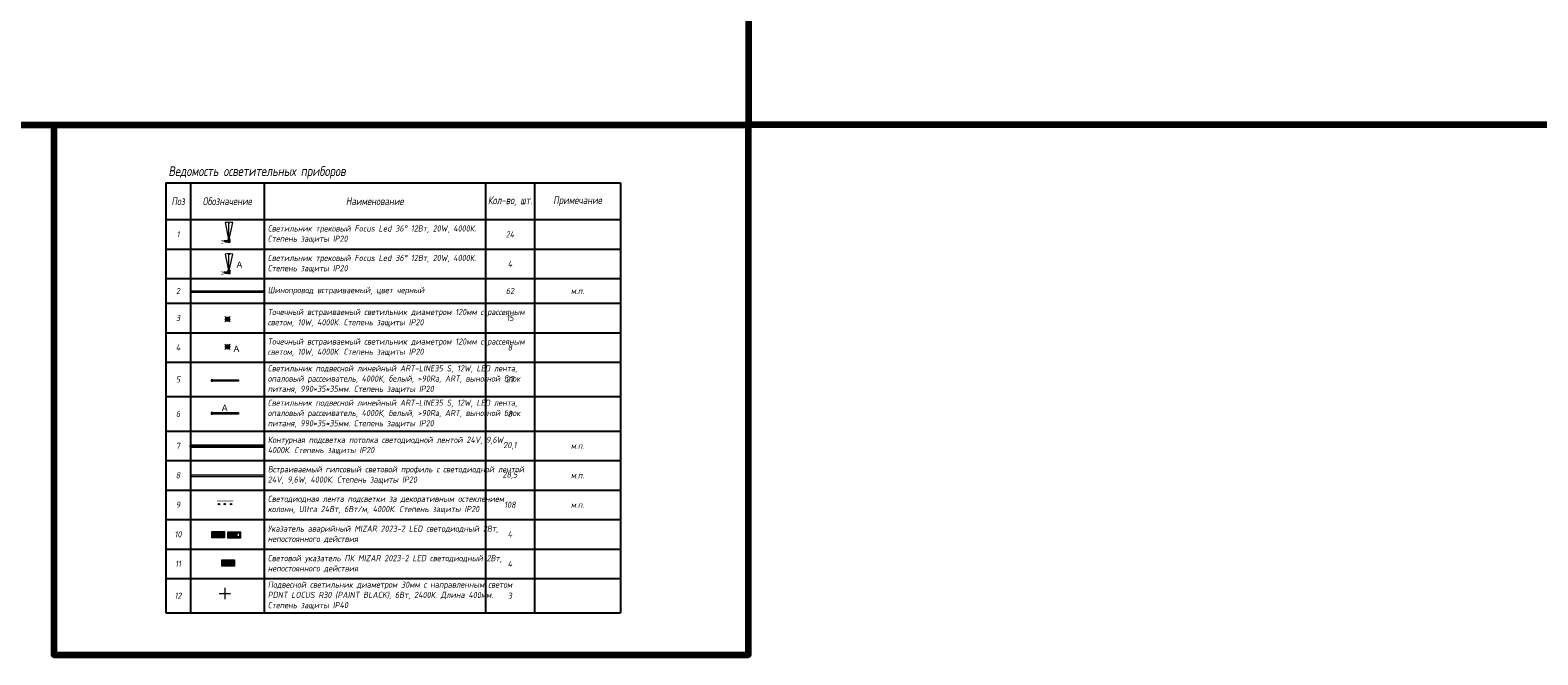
# Model space of a CAD drawing. Header units: millimetres. Extents: x -57162 to 485422, y -209335 to -9481.
# Tile 165 of 256: x 77870 to 139201, y -83934 to -58519. Entities that reach past the tile are written whole.
import ezdxf
from ezdxf.enums import TextEntityAlignment as Align

# ---------------------------------------------------------------- set-up
doc = ezdxf.new("R2010")
doc.units = ezdxf.units.MM
doc.linetypes.add('Wipeout_Contour', pattern=[1, 0, -1])
doc.layers.get('Defpoints').update_dxf_attribs({"color": 31})
for name, color, linetype, lineweight in [('09 Светильники', 7, 'Continuous', 13), ('dim_light', 12, 'Continuous', 9), ('light_pot', 52, 'Continuous', 15)]:
    doc.layers.add(name, color=color, linetype=linetype, lineweight=lineweight)
doc.layers.add('wall_new', color=7, linetype='Continuous', lineweight=30, true_color=0x003d7a)
doc.layers.add('Аварийные светильники', color=1, linetype='Continuous')
doc.styles.add('fl_iso paper', font='isocpeur.ttf', dxfattribs={"width": 0.8, "oblique": 10})
doc.styles.get("Standard").update_dxf_attribs({"font": 'arial.ttf'})
doc.styles.add('Титульник', font='arial.ttf')

# ---------------------------------------------------------------- blocks, each defined once
blk = doc.blocks.new('*T1056')
at = {"color": 0, "linetype": 'ByBlock', "lineweight": -2, "transparency": 16777216}
for p, q in [((0, 0), (18500, 0)), ((0, 0), (0, -17500)), ((1000, 0), (1000, -17500)), ((4000, 0), (4000, -17500)), ((13000, 0), (13000, -17500)), ((15000, 0), (15000, -17500)), ((18500, 0), (18500, -17500)), ((0, -1500), (18500, -1500)), ((0, -2700), (18500, -2700)), ((0, -3900), (18500, -3900)), ((0, -4900), (18500, -4900)), ((0, -6100), (18500, -6100)), ((0, -7300), (18500, -7300)), ((0, -8700), (18500, -8700)), ((0, -10100), (18500, -10100)), ((0, -11300), (18500, -11300)), ((0, -12500), (18500, -12500)), ((0, -13700), (18500, -13700)), ((0, -14900), (18500, -14900)), ((0, -16100), (18500, -16100)), ((0, -17500), (18500, -17500))]:
    blk.add_line(p, q, dxfattribs=at)
at = {"transparency": 16777216, "style": 'fl_iso paper'}
for s, insert, char_height, width, attachment_point in [('{\\C7;Поз}', (500, -750), 320, 700, 5), ('{\\C7;Обозначение }', (2500, -750), 320, 2700, 5), ('{\\C7;Наименование}', (8500, -750), 320, 8700, 5), ('Кол-во, шт.', (14000, -750), 320, 1700, 5), ('Примечание', (16750, -750), 320, 3200, 5), ('Светильник трековый Focus Led 36%%D 12Вт, 20W, 4000К. \\PСтепень защиты IP20', (4150, -2100), 250, 8700, 4), ('1', (500, -2100), 250, 700, 5), ('24', (14000, -2100), 250, 1700, 5), ('Светильник трековый Focus Led 36%%D 12Вт, 20W, 4000К. \\PСтепень защиты IP20', (4150, -3300), 250, 8700, 4), ('4', (14000, -3300), 250, 1700, 5), ('2', (500, -4400), 250, 700, 5), ('Шинопровод встраиваемый, цвет черный', (4150, -4400), 250, 8700, 4), ('62', (14000, -4400), 250, 1700, 5), ('Точечный встраиваемый светильник диаметром 120мм с рассеяным светом, 10W, 4000К. Степень защиты IP20', (4150, -5500), 250, 8700, 4), ('м.п.', (16750, -4400), 250, 3200, 5), ('3', (500, -5500), 250, 700, 5), ('15', (14000, -5500), 250, 1700, 5), ('Точечный встраиваемый светильник диаметром 120мм с рассеяным светом, 10W, 4000К. Степень защиты IP20', (4150, -6700), 250, 8700, 4), ('4', (500, -6700), 250, 700, 5), ('8', (14000, -6700), 250, 1700, 5), ('Светильник подвесной линейный ART-LINE35 S, 12W, LED лента, опаловый рассеиватель, 4000К, белый, >90Ra, ART, выносной блок питаня, 990*35*35мм. Степень защиты IP20', (4150, -8000), 250, 8700, 4), ('5', (500, -8000), 250, 700, 5), ('27', (14000, -8000), 250, 1700, 5), ('Светильник подвесной линейный ART-LINE35 S, 12W, LED лента, опаловый рассеиватель, 4000К, белый, >90Ra, ART, выносной блок питаня, 990*35*35мм. Степень защиты IP20', (4150, -9400), 250, 8700, 4), ('6', (500, -9400), 250, 700, 5), ('8', (14000, -9400), 250, 1700, 5), ('Контурная подсветка потолка светодиодной лентой 24V, 9,6W, 4000К. Степень защиты IP20', (4150, -10700), 250, 8700, 4), ('7', (500, -10700), 250, 700, 5), ('{\\A1;20,1', (14000, -10700), 250, 1700, 5), ('м.п.', (16750, -10700), 250, 3200, 5), ('Встраиваемый гипсовый световой профиль с светодиодной лентой 24V, 9,6W, 4000К. Степень защиты IP20', (4150, -11900), 250, 8700, 4), ('8', (500, -11900), 250, 700, 5), ('{\\A1;28,5', (14000, -11900), 250, 1700, 5), ('м.п.', (16750, -11900), 250, 3200, 5), ('Светодиодная лента подсветки за декоративным остеклением колонн, Ultra 24Вт, 6Вт/м, 4000К. Степень защиты IP20', (4150, -13100), 250, 8700, 4), ('9', (500, -13100), 250, 700, 5), ('108', (14000, -13100), 250, 1700, 5), ('м.п.', (16750, -13100), 250, 3200, 5), ('Указатель аварийный MIZAR 2023-2 LED светодиодный 2Вт, непостоянного действия', (4150, -14300), 250, 8700, 4), ('10', (500, -14300), 250, 700, 5), ('4', (14000, -14300), 250, 1700, 5), ('Световой указатель ПК MIZAR 2023-2 LED светодиодный 2Вт, непостоянного действия', (4150, -15500), 250, 8700, 4), ('11', (500, -15500), 250, 700, 5), ('4', (14000, -15500), 250, 1700, 5), ('Подвесной светильник диаметром 30мм с направленным светом PDNT LOCUS R30 (PAINT BLACK), 6Вт, 2400К. Длина 400мм. Степень защиты IP40', (4150, -16800), 250, 8700, 4), ('12', (500, -16800), 250, 700, 5), ('3', (14000, -16800), 250, 1700, 5)]:
    blk.add_mtext(s, dxfattribs=dict(at, insert=insert, char_height=char_height, width=width, attachment_point=attachment_point))
blk = doc.blocks.new('*U10')
at = {"layer": '09 Светильники', "true_color": 0xffbf00, "transparency": 33554687}
h = blk.add_hatch(color=40, dxfattribs=at)
h.dxf.hatch_style = 1
edge = h.paths.add_edge_path()
edge.add_arc((0, 0), 58.5, 0, 360)
for points in [[(71, 71), (-71, -71)], [(-71, 71), (71, -71)]]:
    blk.add_lwpolyline(points)
at = {"layer": '09 Светильники', "transparency": 33554687}
blk.add_circle((0, 0), 58.5, dxfattribs=at)
blk = doc.blocks.new('*U1051')
at = {"layer": 'light_pot', "xscale": 1.5, "yscale": 1.5, "zscale": 1.5, "rotation": 180}
blk.add_blockref('*U10', (0, 57), dxfattribs=at)
blk = doc.blocks.new('*U1052')
at = {"layer": 'light_pot', "color": 0, "linetype": 'ByBlock', "lineweight": -2, "transparency": 16777216}
blk.add_blockref('*U1051', (0, 0), dxfattribs=at)
blk = doc.blocks.new('*U405')
at = {"layer": 'light_pot', "linetype": 'Continuous', "lineweight": 18, "true_color": 0x333300}
blk.add_hatch(color=48, dxfattribs=at).paths.add_polyline_path([(770, -93), (723, -81), (723, -106)])
at = {"layer": 'light_pot', "color": 48, "linetype": 'Continuous', "lineweight": 18, "true_color": 0x333300}
for p, q in [((20, -93), (723, -93)), ((770, -93), (723, -81)), ((723, -106), (723, -81)), ((770, -93), (723, -106))]:
    blk.add_line(p, q, dxfattribs=at)
at = {"layer": 'light_pot', "color": 48, "linetype": 'Wipeout_Contour', "lineweight": 0, "ltscale": 27.581187, "true_color": 0x333300}
blk.add_lwpolyline([(-75, 124), (-75, 223), (-85, 223), (-85, 124), (-75, 124)], dxfattribs=at)
at = {"layer": 'light_pot', "color": 48, "linetype": 'Wipeout_Contour', "lineweight": 0, "ltscale": 54.880114, "true_color": 0x333300}
blk.add_lwpolyline([(40, 126), (40, 171), (-20, 172), (-20, 175), (40, 176), (40, 221), (-75, 223), (-75, 124), (40, 126)], dxfattribs=at)
at = {"layer": 'light_pot', "color": 48, "linetype": 'Wipeout_Contour', "lineweight": 0, "ltscale": 27.795682, "true_color": 0x333300}
blk.add_lwpolyline([(25, 171), (25, 176), (-20, 175), (-20, 172), (25, 171)], dxfattribs=at)
at = {"layer": 'light_pot', "color": 48, "linetype": 'Wipeout_Contour', "lineweight": 0, "ltscale": 149.796586, "true_color": 0x333300}
blk.add_lwpolyline([(-16, 98), (-20, 98), (-20, 0), (20, 0), (20, 98), (16, 98), (15, 95), (13, 93), (12, 91), (10, 90), (8, 88), (5, 87), (3, 87), (0, 87), (-3, 87), (-5, 87), (-8, 88), (-10, 90), (-12, 91), (-13, 93), (-15, 95), (-16, 98)], dxfattribs=at)
at = {"layer": 'light_pot', "color": 48, "linetype": 'Continuous', "lineweight": 18, "true_color": 0x333300, "flags": 128}
for points in [[(-16, -18), (-20, -18), (-20, 80), (20, 80), (20, -18), (16, -18), (15, -15), (13, -13), (12, -11), (10, -10), (8, -8), (5, -7), (3, -7), (0, -7), (-3, -7), (-5, -7), (-8, -8), (-10, -10), (-12, -11), (-13, -13), (-15, -15)], [(18, 75), (18, 5), (-18, 5), (-18, 75)], [(18, 75), (18, 5), (-18, 5), (-18, 75)], [(-40, -46), (-40, -91), (20, -92), (20, -95), (-40, -96), (-40, -141), (75, -143), (75, -44)], [(-40, -46), (-40, -91), (20, -92), (20, -95), (-40, -96), (-40, -141), (75, -143), (75, -44)], [(-10, -91), (-40, -46), (-40, -91)], [(-10, -91), (-40, -91), (-40, -46)], [(-40, -96), (-40, -141), (-10, -96)], [(-40, -96), (-10, -96), (-40, -141)], [(-25, -91), (-25, -96), (20, -95), (20, -92)], [(-25, -91), (-25, -96), (20, -95), (20, -92)], [(17, -24), (17, -25), (17, -27), (16, -29), (16, -30), (15, -32), (14, -33), (13, -34), (12, -36), (11, -37), (9, -38), (8, -39), (7, -39), (5, -40), (3, -40), (2, -41), (0, -41), (-2, -41), (-3, -40), (-5, -40), (-7, -39), (-8, -39), (-9, -38), (-11, -37), (-12, -36), (-13, -34), (-14, -33), (-15, -32), (-16, -30), (-16, -29), (-17, -27), (-17, -25), (-17, -24), (-17, -22), (-17, -20), (-16, -19), (-16, -17), (-15, -16), (-14, -14), (-13, -13), (-12, -12), (-11, -11), (-9, -10), (-8, -9), (-7, -8), (-5, -7), (-3, -7), (-2, -7), (0, -7), (2, -7), (3, -7), (5, -7), (7, -8), (8, -9), (9, -10), (11, -11), (12, -12), (13, -13), (14, -14), (15, -16), (16, -17), (16, -19), (17, -20), (17, -22)], [(17, -24), (17, -25), (17, -27), (16, -29), (16, -30), (15, -32), (14, -33), (13, -34), (12, -36), (11, -37), (9, -38), (8, -39), (7, -39), (5, -40), (3, -40), (2, -41), (0, -41), (-2, -41), (-3, -40), (-5, -40), (-7, -39), (-8, -39), (-9, -38), (-11, -37), (-12, -36), (-13, -34), (-14, -33), (-15, -32), (-16, -30), (-16, -29), (-17, -27), (-17, -25), (-17, -24), (-17, -22), (-17, -20), (-16, -19), (-16, -17), (-15, -16), (-14, -14), (-13, -13), (-12, -12), (-11, -11), (-9, -10), (-8, -9), (-7, -8), (-5, -7), (-3, -7), (-2, -7), (0, -7), (2, -7), (3, -7), (5, -7), (7, -8), (8, -9), (9, -10), (11, -11), (12, -12), (13, -13), (14, -14), (15, -16), (16, -17), (16, -19), (17, -20), (17, -22)], [(-7, -39), (-7, -39), (-7, -45), (7, -45), (7, -39), (7, -39), (5, -40), (4, -40), (2, -41), (0, -41), (-2, -41), (-4, -40), (-5, -40)], [(76, -44), (76, -143), (85, -143), (85, -44)], [(76, -44), (85, -44), (85, -143), (76, -143)]]:
    blk.add_lwpolyline(points, close=True, dxfattribs=at)
for points in [[(-16, -18, -0.31502), (0, -7, -0.31502), (16, -18), (20, -18), (20, 80), (-20, 80), (-20, -18)], [(754, 63), (20, -93), (754, -249, 0.105104)], [(-7, -39, 0.214789), (7, -39), (7, -39), (7, -45), (-7, -45), (-7, -39)]]:
    blk.add_lwpolyline(points, format="xyb", close=True, dxfattribs=at)
at = {"layer": 'light_pot', "color": 48, "linetype": 'Wipeout_Contour', "lineweight": 0, "ltscale": 27.398732, "true_color": 0x333300}
blk.add_lwpolyline([(18, 5), (18, 75), (-18, 75), (-18, 5), (18, 5)], dxfattribs=at)
at = {"layer": 'light_pot', "color": 48, "linetype": 'Wipeout_Contour', "lineweight": 0, "ltscale": 440.919975, "true_color": 0x333300}
blk.add_lwpolyline([(17, 104), (17, 105), (17, 107), (16, 109), (16, 110), (15, 112), (14, 113), (13, 114), (12, 116), (11, 117), (9, 118), (8, 119), (7, 119), (5, 120), (3, 120), (2, 121), (0, 121), (-2, 121), (-3, 120), (-5, 120), (-7, 119), (-8, 119), (-9, 118), (-11, 117), (-12, 116), (-13, 114), (-14, 113), (-15, 112), (-16, 110), (-16, 109), (-17, 107), (-17, 105), (-17, 104), (-17, 102), (-17, 100), (-16, 99), (-16, 97), (-15, 96), (-14, 94), (-13, 93), (-12, 92), (-11, 91), (-9, 90), (-8, 89), (-7, 88), (-5, 87), (-3, 87), (-2, 87), (0, 87), (2, 87), (3, 87), (5, 87), (7, 88), (8, 89), (9, 90), (11, 91), (12, 92), (13, 93), (14, 94), (15, 96), (16, 97), (16, 99), (17, 100), (17, 102), (17, 104)], dxfattribs=at)
blk.add_lwpolyline([(17, 104), (17, 105), (17, 107), (16, 109), (16, 110), (15, 112), (14, 113), (13, 114), (12, 116), (11, 117), (9, 118), (8, 119), (7, 119), (5, 120), (3, 120), (2, 121), (0, 121), (-2, 121), (-3, 120), (-5, 120), (-7, 119), (-8, 119), (-9, 118), (-11, 117), (-12, 116), (-13, 114), (-14, 113), (-15, 112), (-16, 110), (-16, 109), (-17, 107), (-17, 105), (-17, 104), (-17, 102), (-17, 100), (-16, 99), (-16, 97), (-15, 96), (-14, 94), (-13, 93), (-12, 92), (-11, 91), (-9, 90), (-8, 89), (-7, 88), (-5, 87), (-3, 87), (-2, 87), (0, 87), (2, 87), (3, 87), (5, 87), (7, 88), (8, 89), (9, 90), (11, 91), (12, 92), (13, 93), (14, 94), (15, 96), (16, 97), (16, 99), (17, 100), (17, 102), (17, 104)], dxfattribs=at)
at = {"layer": 'light_pot', "color": 48, "linetype": 'Wipeout_Contour', "lineweight": 0, "ltscale": 87.339052, "true_color": 0x333300}
blk.add_lwpolyline([(7, 119), (7, 119), (7, 125), (-7, 125), (-7, 119), (-7, 119), (-5, 120), (-4, 120), (-2, 121), (0, 121), (2, 121), (4, 120), (5, 120), (7, 119)], dxfattribs=at)
at = {"layer": 'light_pot', "color": 48, "linetype": 'Wipeout_Contour', "lineweight": 0, "ltscale": 20.267003, "true_color": 0x333300}
blk.add_lwpolyline([(40, 176), (40, 221), (10, 176), (40, 176)], dxfattribs=at)
at = {"layer": 'light_pot', "color": 48, "linetype": 'Wipeout_Contour', "lineweight": 0, "ltscale": 20.878376, "true_color": 0x333300}
blk.add_lwpolyline([(10, 171), (40, 126), (40, 171), (10, 171)], dxfattribs=at)
blk = doc.blocks.new('*U13')
at = {"lineweight": 5, "true_color": 0x1f7a00}
h = blk.add_hatch(color=86, dxfattribs=at)
h.paths.add_polyline_path([(208609, -393976), (208143, -393976), (208143, -394200), (208609, -394200)])
h.paths.add_polyline_path([(208299, -394069), (208299, -394085), (208253, -394085), (208253, -394072), (208239, -394097), (208267, -394113), (208267, -394167), (208253, -394167), (208253, -394122), (208225, -394106), (208225, -394141), (208170, -394141), (208170, -394125), (208209, -394125), (208209, -394088), (208236, -394043), (208214, -394043), (208197, -394071), (208185, -394064), (208206, -394028), (208244, -394028), (208244, -394029), (208244, -394030), (208245, -394033), (208246, -394036), (208247, -394039), (208249, -394042), (208252, -394044), (208255, -394045), (208258, -394046), (208261, -394047), (208264, -394046), (208266, -394046), (208266, -394069)], flags=16)
h.paths.add_polyline_path([(208281, -394027), (208280, -394030), (208278, -394033), (208276, -394036), (208274, -394038), (208271, -394039), (208268, -394040), (208265, -394041), (208262, -394040), (208259, -394039), (208256, -394038), (208254, -394036), (208252, -394033), (208250, -394030), (208249, -394027), (208249, -394024), (208249, -394021), (208250, -394018), (208252, -394015), (208254, -394013), (208256, -394010), (208259, -394009), (208262, -394008), (208265, -394008), (208268, -394008), (208271, -394009), (208274, -394010), (208276, -394013), (208278, -394015), (208280, -394018), (208281, -394021), (208281, -394024)], flags=16)
h.paths.add_polyline_path([(208457, -394079), (208442, -394063), (208456, -394063), (208478, -394084), (208456, -394106), (208442, -394106), (208457, -394090), (208318, -394090), (208318, -394079)], flags=16)
h.paths.add_polyline_path([(208497, -394004), (208587, -394004), (208587, -394165), (208497, -394165)], flags=16)
at = {"color": 7, "lineweight": 5}
for points in [[(208134, -393967), (208618, -393967), (208618, -394210), (208134, -394210)], [(208170, -394125), (208209, -394125), (208209, -394088), (208236, -394043), (208214, -394043), (208197, -394071), (208185, -394064), (208206, -394028), (208244, -394028), (208244, -394028), (208244, -394029), (208244, -394030), (208245, -394033), (208246, -394036), (208247, -394039), (208249, -394042), (208252, -394044), (208255, -394045), (208258, -394046), (208261, -394047), (208264, -394046), (208266, -394046), (208266, -394069), (208299, -394069), (208299, -394085), (208253, -394085), (208253, -394072), (208239, -394097), (208267, -394113), (208267, -394167), (208253, -394167), (208253, -394122), (208225, -394106), (208225, -394141), (208170, -394141), (208170, -394125)], [(208265, -394008), (208268, -394008), (208271, -394009), (208274, -394010), (208276, -394013), (208278, -394015), (208280, -394018), (208281, -394021), (208281, -394024), (208281, -394027), (208280, -394030), (208278, -394033), (208276, -394036), (208274, -394038), (208271, -394039), (208268, -394040), (208265, -394041), (208262, -394040), (208259, -394039), (208256, -394038), (208254, -394036), (208252, -394033), (208250, -394030), (208249, -394027), (208249, -394024), (208249, -394021), (208250, -394018), (208252, -394015), (208254, -394013), (208256, -394010), (208259, -394009), (208262, -394008), (208265, -394008)], [(208457, -394079), (208442, -394063), (208456, -394063), (208478, -394084), (208456, -394106), (208442, -394106), (208457, -394090), (208318, -394090), (208318, -394079), (208457, -394079)], [(208497, -394004), (208587, -394004), (208587, -394165), (208497, -394165), (208497, -394004)]]:
    blk.add_lwpolyline(points, close=True, dxfattribs=at)
at = {"color": 84, "lineweight": 0}
blk.add_lwpolyline([(208143, -393976), (208609, -393976), (208609, -394200), (208143, -394200), (208143, -393976)], close=True, dxfattribs=at)
blk = doc.blocks.new('*U8')
at = {"layer": 'Аварийные светильники', "lineweight": 5, "true_color": 0x1f7a00}
h = blk.add_hatch(color=86, dxfattribs=at)
h.paths.add_polyline_path([(208609, -394200), (208609, -393976), (208143, -393976), (208143, -394200)])
h.paths.add_polyline_path([(208609, -394174), (208609, -394001), (208143, -394001), (208143, -394174)], flags=17)
h.paths.add_polyline_path([(208609, -394174), (208609, -394001), (208143, -394001), (208143, -394174)], flags=17)
at = {"color": 7, "lineweight": 5}
for points in [[(208134, -393967), (208618, -393967), (208618, -394210), (208134, -394210)], [(208143, -393976), (208609, -393976), (208609, -394200), (208143, -394200), (208143, -393976)]]:
    blk.add_lwpolyline(points, close=True, dxfattribs=at)
at = {"layer": 'Аварийные светильники', "color": 1}
blk.add_point((208376, -394087), dxfattribs=at)
at = {"layer": 'Аварийные светильники', "color": 7, "true_color": 0xffffff, "style": 'Титульник'}
for s, p in [('ВЫХОД', (208372, -393990)), ('EXIT', (208372, -394097))]:
    blk.add_text(s, height=86.2, dxfattribs=at).set_placement(p, align=Align.TOP_CENTER)
blk = doc.blocks.new('*U1053')
at = {"layer": 'light_pot', "xscale": 1.5, "yscale": 1.5, "zscale": 1.5, "rotation": 180}
blk.add_blockref('*U10', (0, 57), dxfattribs=at)
blk = doc.blocks.new('*U1054')
at = {"layer": 'light_pot', "color": 0, "linetype": 'ByBlock', "lineweight": -2, "transparency": 16777216}
blk.add_blockref('*U1053', (0, 0), dxfattribs=at)
blk = doc.blocks.new('*U1055')
at = {"layer": 'light_pot', "linetype": 'ByBlock', "lineweight": 0}
h = blk.add_hatch(color=252, dxfattribs=at)
h.dxf.hatch_style = 1
h.paths.add_polyline_path([(-500, 30), (-550, 30), (-550, -30), (-500, -30)])
h = blk.add_hatch(color=252, dxfattribs=at)
h.dxf.hatch_style = 1
h.paths.add_polyline_path([(500, 30), (550, 30), (550, -30), (500, -30)])
for points in [[(-500, 30), (-550, 30), (-550, -30), (-500, -30)], [(500, -30), (-500, -30), (-500, 30), (500, 30)], [(500, 30), (550, 30), (550, -30), (500, -30)]]:
    blk.add_lwpolyline(points, close=True, dxfattribs=at)
blk = doc.blocks.new('*U1048')
at = {"layer": 'light_pot', "color": 0, "linetype": 'ByBlock', "lineweight": -2, "transparency": 16777216}
blk.add_blockref('*U1055', (0, 0), dxfattribs=at)
blk = doc.blocks.new('*U1049')
at = {"layer": 'light_pot', "linetype": 'ByBlock', "lineweight": 0}
h = blk.add_hatch(color=252, dxfattribs=at)
h.dxf.hatch_style = 1
h.paths.add_polyline_path([(-500, 30), (-550, 30), (-550, -30), (-500, -30)])
h = blk.add_hatch(color=252, dxfattribs=at)
h.dxf.hatch_style = 1
h.paths.add_polyline_path([(500, 30), (550, 30), (550, -30), (500, -30)])
for points in [[(-500, 30), (-550, 30), (-550, -30), (-500, -30)], [(500, -30), (-500, -30), (-500, 30), (500, 30)], [(500, 30), (550, 30), (550, -30), (500, -30)]]:
    blk.add_lwpolyline(points, close=True, dxfattribs=at)
blk = doc.blocks.new('*U1050')
at = {"layer": 'light_pot', "color": 0, "linetype": 'ByBlock', "lineweight": -2, "transparency": 16777216}
blk.add_blockref('*U1049', (0, 0), dxfattribs=at)
blk = doc.blocks.new('*U1118')
at = {"layer": 'light_pot', "linetype": 'ByBlock', "transparency": 33554610}
h = blk.add_hatch(color=256, dxfattribs=at)
h.dxf.hatch_style = 1
edge = h.paths.add_edge_path()
edge.add_arc((0, 0), 30, 0, 360)
at = {"layer": 'light_pot', "linetype": 'ByBlock'}
blk.add_circle((0, 0), 30, dxfattribs=at)
blk = doc.blocks.new('*U1119')
at = {"layer": 'light_pot', "color": 0, "linetype": 'ByBlock', "lineweight": -2, "transparency": 16777216}
blk.add_blockref('*U1118', (0, 0), dxfattribs=at)
blk = doc.blocks.new('*U1120')
at = {"layer": 'light_pot', "linetype": 'ByBlock', "transparency": 33554610}
h = blk.add_hatch(color=256, dxfattribs=at)
h.dxf.hatch_style = 1
edge = h.paths.add_edge_path()
edge.add_arc((0, 0), 30, 0, 360)
at = {"layer": 'light_pot', "linetype": 'ByBlock'}
blk.add_circle((0, 0), 30, dxfattribs=at)
blk = doc.blocks.new('*U1121')
at = {"layer": 'light_pot', "color": 0, "linetype": 'ByBlock', "lineweight": -2, "transparency": 16777216}
blk.add_blockref('*U1120', (0, 0), dxfattribs=at)
blk = doc.blocks.new('*U1122')
at = {"layer": 'light_pot', "linetype": 'ByBlock', "transparency": 33554610}
h = blk.add_hatch(color=256, dxfattribs=at)
h.dxf.hatch_style = 1
edge = h.paths.add_edge_path()
edge.add_arc((0, 0), 30, 0, 360)
at = {"layer": 'light_pot', "linetype": 'ByBlock'}
blk.add_circle((0, 0), 30, dxfattribs=at)
blk = doc.blocks.new('*U1123')
at = {"layer": 'light_pot', "color": 0, "linetype": 'ByBlock', "lineweight": -2, "transparency": 16777216}
blk.add_blockref('*U1122', (0, 0), dxfattribs=at)

msp = doc.modelspace()

# ---------------------------------------------------------------- hatches: boundary and pattern name
at = {"layer": 'light_pot', "linetype": 'ByBlock', "true_color": 0xfdffd1}
h = msp.add_hatch(color=7, dxfattribs=at)
h.dxf.hatch_style = 1
h.paths.add_polyline_path([(84387.8, -76625.3), (84387.8, -76675.3), (87387.8, -76675.3), (87387.8, -76625.3)])
at = {"layer": 'light_pot', "true_color": 0xe60000}
h = msp.add_hatch(color=1, dxfattribs=at)
h.paths.add_polyline_path([(86171.7, -80315.1), (86171.7, -80080.3), (85682.8, -80080.3), (85682.8, -80315.1)])
h.paths.add_polyline_path([(86171.7, -80287.4), (86171.7, -80106.3), (85682.8, -80106.3), (85682.8, -80287.4)], flags=17)
h.paths.add_polyline_path([(86171.7, -80287.4), (86171.7, -80106.3), (85682.8, -80106.3), (85682.8, -80287.4)], flags=17)
at = {"layer": 'light_pot', "linetype": 'ByBlock', "true_color": 0x003efa, "transparency": 33554610}
h = msp.add_hatch(color=160, dxfattribs=at)
h.dxf.hatch_style = 1
edge = h.paths.add_edge_path()
edge.add_arc((85794, -81434.9), 30, 0, 360)

# ---------------------------------------------------------------- linework, layer by layer
at = {"layer": 'Defpoints', "color": 1, "lineweight": 100}
for points in [[(34086.2, -9481.1), (107095, -9481.1), (107095, -62390.5), (34086.2, -62390.5)], [(107095, -62352.7), (149183.3, -62352.7), (149183.3, -21875.1), (107095, -21875.1)], [(107095, -62390.5), (78835, -62390.5), (78835, -83934), (107095, -83934)]]:
    msp.add_lwpolyline(points, close=True, dxfattribs=at)
at = {"layer": 'dim_light', "color": 92, "lineweight": 30, "true_color": 0x00cc00}
msp.add_lwpolyline([(84387.8, -75421), (84387.8, -75471), (87387.8, -75471), (87387.8, -75421)], close=True, dxfattribs=at)
at = {"layer": 'light_pot', "flags": 128}
msp.add_lwpolyline([(84387.8, -69126.5), (87387.8, -69126.5), (87387.8, -69187.5), (84387.8, -69187.5)], close=True, dxfattribs=at)
at = {"layer": 'light_pot', "color": 160, "linetype": 'ByBlock', "true_color": 0x003efa}
msp.add_lwpolyline([(84387.8, -76625.3), (84387.8, -76675.3), (87387.8, -76675.3), (87387.8, -76625.3)], close=True, dxfattribs=at)
at = {"layer": 'light_pot', "color": 0}
for points in [[(85672.5, -80070), (86181.6, -80070), (86181.6, -80325.9), (85672.5, -80325.9)], [(85682.8, -80080.3), (86171.7, -80080.3), (86171.7, -80315.1), (85682.8, -80315.1), (85682.8, -80080.3)]]:
    msp.add_lwpolyline(points, close=True, dxfattribs=at)
at = {"layer": 'light_pot', "color": 160, "linetype": 'ByBlock', "true_color": 0x003efa}
for points in [[(85561.9, -81434.9), (86026.1, -81434.9)], [(85794, -81202.8), (85794, -81667)]]:
    msp.add_lwpolyline(points, dxfattribs=at)
msp.add_circle((85794, -81434.9), 30, dxfattribs=at)
at = {"layer": 'wall_new', "color": 150, "lineweight": 25, "true_color": 0x007dfa, "const_width": 30}
msp.add_lwpolyline([(85470.4, -77671.1), (86133.7, -77671.1)], dxfattribs=at)

# ---------------------------------------------------------------- block references
msp.add_blockref('*T1056', (83387.8, -64728.6))
at = {"layer": 'light_pot', "rotation": 89.99999999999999}
for p in [(85865.3, -67104.9), (85865.3, -68384.3)]:
    msp.add_blockref('*U405', p, dxfattribs=at)
at = {"layer": 'light_pot'}
for name, p in [('*U1052', (85899.9, -70335.7)), ('*U1054', (85899.9, -71457.2)), ('*U1048', (85789.5, -72774)), ('*U1050', (85789.5, -74106.2))]:
    msp.add_blockref(name, p, dxfattribs=at)
at = {"layer": 'light_pot', "linetype": 'ByBlock', "rotation": 90.00000000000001}
for name, p in [('*U1119', (85549.9, -77802.6)), ('*U1121', (85788, -77802.6)), ('*U1123', (86042.6, -77802.6))]:
    msp.add_blockref(name, p, dxfattribs=at)
at = {"layer": 'light_pot', "xscale": 1.0500000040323, "yscale": 1.0500000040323, "zscale": 1.0500000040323}
for name, p in [('*U8', (-133277.7, 334751)), ('*U13', (-132628.6, 334736.6))]:
    msp.add_blockref(name, p, dxfattribs=at)

# ---------------------------------------------------------------- texts
at = {"insert": (83495.1, -64054.2), "char_height": 400, "width": 9685.179, "attachment_point": 1, "style": 'fl_iso paper'}
msp.add_mtext('Ведомость осветительных приборов', dxfattribs=at)
at = {"layer": 'light_pot', "color": 10, "linetype": 'ByBlock', "char_height": 250, "attachment_point": 1}
for insert in [(86267.2, -67935.8), (86144, -71359.6), (85667.5, -73761.9)]:
    msp.add_mtext_dynamic_manual_height_columns('А', width=0.727, gutter_width=0.125, heights=[0], dxfattribs=dict(at, insert=insert))

doc.saveas('drawing.dxf')
